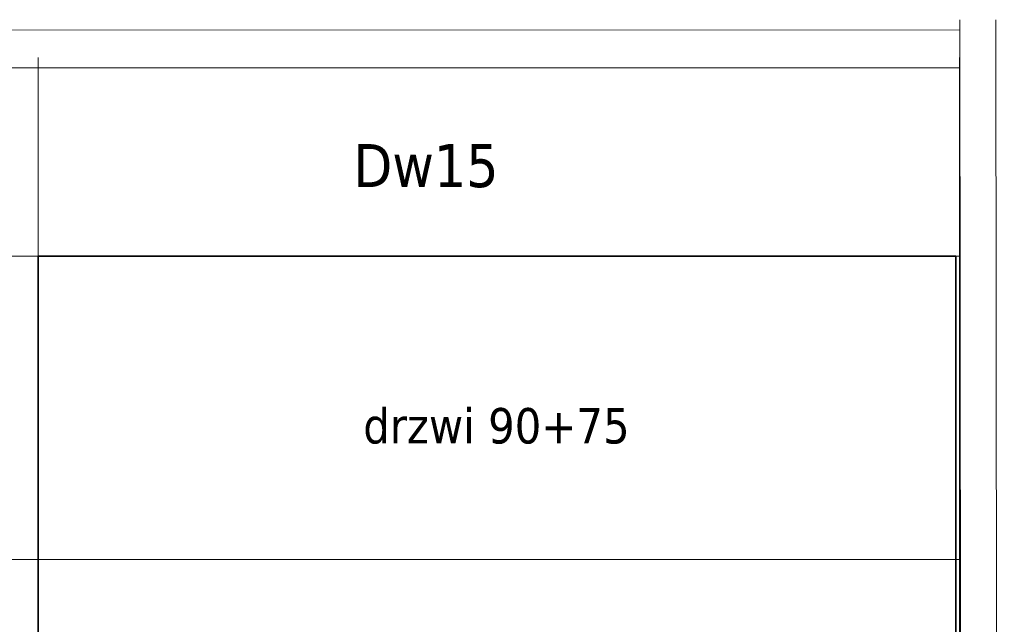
# Model space of a CAD drawing. Header units: millimetres. Extents: x 23192 to 149900, y -396339 to -79279.
# Tile 100 of 136: x 76555 to 76943, y -210394 to -210155. Entities that reach past the tile are written whole.
import ezdxf

# ---------------------------------------------------------------- set-up
doc = ezdxf.new("R2010")
doc.units = ezdxf.units.MM
doc.layers.add('0_LEGENDA', color=7, linetype='Continuous', lineweight=13)
doc.layers.add('KOREkty', color=190, linetype='Continuous', lineweight=35)
doc.styles.add('ARIAL', font='tahoma.ttf')

msp = doc.modelspace()

# ---------------------------------------------------------------- linework, layer by layer
at = {"layer": '0_LEGENDA', "linetype": 'ByBlock', "ltscale": 5}
for p, q in [((76929.147, -212469.693), (76925.746, -210155.453)), ((76943.365, -212469.693), (76939.964, -210155.453)), ((76562.024, -211342.702), (76562.024, -210170.404)), ((76925.729, -211342.702), (76925.729, -210170.404)), ((67487.721, -210248.82), (76925.659, -210248.814)), ((67487.721, -210368.468), (76925.547, -210368.463))]:
    msp.add_line(p, q, dxfattribs=at)
at = {"layer": '0_LEGENDA'}
for points in [[(76925.743, -210159.522), (67472.722, -210159.421), (67475.781, -212469.617), (76943.365, -212469.693)], [(76929.162, -212454.649), (67490.781, -212454.652), (67487.721, -210174.456), (76925.729, -210174.459)]]:
    msp.add_lwpolyline(points, dxfattribs=at)
at = {"layer": 'KOREkty'}
msp.add_lwpolyline([(76562.024, -210248.814), (76924.236, -210248.814), (76924.236, -211706.749), (76562.024, -211706.749)], close=True, dxfattribs=at)

# ---------------------------------------------------------------- texts
at = {"layer": '0_LEGENDA', "linetype": 'ByBlock', "ltscale": 5, "width": 360, "attachment_point": 1, "style": 'ARIAL'}
for s, insert, char_height in [('\\pxqc;Dw15', (76535.053, -210204.539), 17), ('\\pxqc;drzwi 90+75', (76562.894, -210308.715), 14)]:
    msp.add_mtext(s, dxfattribs=dict(at, insert=insert, char_height=char_height))

doc.saveas('drawing.dxf')
